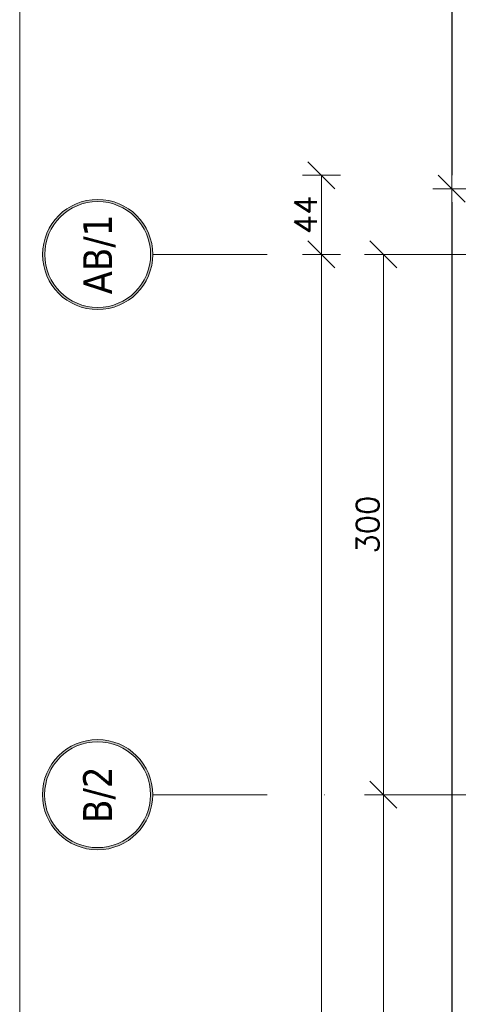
# Model space of a CAD drawing. Header units: millimetres. Extents: x 23192 to 177760, y -399809 to -79279.
# Tile 96 of 256: x 48565 to 48809, y -194755 to -194209. Entities that reach past the tile are written whole.
import ezdxf
from ezdxf.enums import TextEntityAlignment as Align

# ---------------------------------------------------------------- set-up
doc = ezdxf.new("R2010")
doc.units = ezdxf.units.MM
doc.linetypes.add('DASHDOT', pattern=[25.4, 12.7, -6.35, 0, -6.35])
doc.layers.get('0').update_dxf_attribs({"lineweight": 0})
doc.layers.add('!! 0_ramki', color=66, linetype='Continuous', lineweight=9, plot=False)
for name, color, linetype, lineweight in [('!! wymiary osi', 250, 'Continuous', 9), ('0-osie-liniA', 14, 'DASHDOT', 5), ('0-osie-tx', 66, 'Continuous', 9)]:
    doc.layers.add(name, color=color, linetype=linetype, lineweight=lineweight)
doc.styles.add('TAHOMA', font='tahoma.ttf')
doc.styles.add('TXT', font='simplex.shx')
doc.dimstyles.new('DIM50', dxfattribs={"dimscale": 5, "dimtxt": 2.5, "dimasz": 1.5, "dimexe": 0, "dimexo": 0, "dimgap": 0.5, "dimtad": 1, "dimdec": 4, "dimrnd": 0.5, "dimdsep": 46, "dimtxsty": 'TXT', "dimblk1": 'TICK1', "dimblk2": 'TICK1', "dimsah": 1, "dimcen": 0, "dimse1": 1, "dimse2": 1, "dimclrd": 1, "dimclre": 7, "dimclrt": 9, "dimadec": 0, "dimazin": 0, "dimtfac": 1, "dimtdec": 4, "dimtmove": 2, "dimatfit": 3, "dimldrblk": 'TICK1', "dimfxl": 1, "dimtolj": 1, "dimarcsym": 0})

# ---------------------------------------------------------------- blocks, each defined once
blk = doc.blocks.new('*U81')
h = blk.add_hatch(color=256)
edge = h.paths.add_edge_path()
edge.add_arc((0, 0), 30.6, 0, 360)
edge = h.paths.add_edge_path(flags=17)
edge.add_arc((0, 0), 29.4, 0, 360)
for radius in [30.6, 29.4]:
    blk.add_circle((0, 0), radius)
at = {"style": 'TAHOMA', "flags": 8}
blk.add_attdef('ANSICHTSNUMMER', text='', height=16, dxfattribs=at).set_placement((0, 0), align=Align.MIDDLE_CENTER)
blk = doc.blocks.new('TICK1')
at = {"color": 2}
blk.add_line((-1, -1), (1, 1), dxfattribs=at)
at = {"color": 0}
for p, q in [((0, -1.4), (0, 1.4)), ((0, 0), (-1, 0))]:
    blk.add_line(p, q, dxfattribs=at)
blk = doc.blocks.new('*D3751')
at = {"layer": '!! wymiary osi', "color": 1, "lineweight": -2, "transparency": 16777216}
blk.add_line((48732.98, -194409.59), (48732.98, -195655.59), dxfattribs=at)
at = {"layer": 'DEFPOINTS', "color": 0, "transparency": 16777216}
for p in [(48761.96, -194402.09), (48732.98, -195663.09), (48761.96, -195663.09)]:
    blk.add_point(p, dxfattribs=at)
at = {"layer": '!! wymiary osi', "color": 1, "lineweight": -2, "transparency": 16777216, "xscale": 7.5, "yscale": 7.5, "zscale": 7.5}
for p, rotation in [((48732.98, -194402.09), 90), ((48732.98, -195663.09), 270)]:
    blk.add_blockref('TICK1', p, dxfattribs=dict(at, rotation=rotation))
at = {"layer": '!! wymiary osi', "color": 9, "transparency": 16777216, "insert": (48724.23, -195032.59), "char_height": 12.5, "attachment_point": 5, "rotation": 90, "style": 'TXT'}
blk.add_mtext('\\A1;1261', dxfattribs=at)
blk = doc.blocks.new('*D3753')
at = {"layer": '!! wymiary osi', "color": 1, "lineweight": -2, "transparency": 16777216}
blk.add_line((48767.37, -194994.59), (48767.37, -194709.59), dxfattribs=at)
at = {"layer": 'DEFPOINTS', "color": 0, "transparency": 16777216}
for p in [(48767.37, -194702.09), (48767.37, -194702.09), (48799.55, -195002.09)]:
    blk.add_point(p, dxfattribs=at)
at = {"layer": '!! wymiary osi', "color": 1, "lineweight": -2, "transparency": 16777216, "xscale": 7.5, "yscale": 7.5, "zscale": 7.5}
for p, rotation in [((48767.37, -194702.09), 90), ((48767.37, -195002.09), 270)]:
    blk.add_blockref('TICK1', p, dxfattribs=dict(at, rotation=rotation))
at = {"layer": '!! wymiary osi', "color": 9, "transparency": 16777216, "insert": (48758.62, -194852.09), "char_height": 12.5, "attachment_point": 5, "rotation": 90, "style": 'TXT'}
blk.add_mtext('\\A1;300', dxfattribs=at)
blk = doc.blocks.new('*D3754')
at = {"layer": '!! wymiary osi', "color": 1, "lineweight": -2, "transparency": 16777216}
blk.add_line((48767.37, -194694.59), (48767.37, -194409.59), dxfattribs=at)
at = {"layer": 'DEFPOINTS', "color": 0, "transparency": 16777216}
for p in [(48767.37, -194402.09), (48767.37, -194402.09), (48767.37, -194702.09)]:
    blk.add_point(p, dxfattribs=at)
at = {"layer": '!! wymiary osi', "color": 1, "lineweight": -2, "transparency": 16777216, "xscale": 7.5, "yscale": 7.5, "zscale": 7.5}
for p, rotation in [((48767.37, -194402.09), 90), ((48767.37, -194702.09), 270)]:
    blk.add_blockref('TICK1', p, dxfattribs=dict(at, rotation=rotation))
at = {"layer": '!! wymiary osi', "color": 9, "transparency": 16777216, "insert": (48758.62, -194552.09), "char_height": 12.5, "attachment_point": 5, "rotation": 90, "style": 'TXT'}
blk.add_mtext('\\A1;300', dxfattribs=at)
blk = doc.blocks.new('*D3787')
at = {"layer": '!! wymiary osi', "color": 1, "lineweight": -2, "transparency": 16777216}
blk.add_line((48732.98, -194365.55), (48732.98, -194394.59), dxfattribs=at)
at = {"layer": 'DEFPOINTS', "color": 0, "transparency": 16777216}
for p in [(48917.71, -194358.05), (48732.98, -194402.09), (48917.71, -194402.09)]:
    blk.add_point(p, dxfattribs=at)
at = {"layer": '!! wymiary osi', "color": 1, "lineweight": -2, "transparency": 16777216, "xscale": 7.5, "yscale": 7.5, "zscale": 7.5}
for p, rotation in [((48732.98, -194358.05), 90), ((48732.98, -194402.09), 270)]:
    blk.add_blockref('TICK1', p, dxfattribs=dict(at, rotation=rotation))
at = {"layer": '!! wymiary osi', "color": 9, "transparency": 16777216, "insert": (48724.23, -194380.07), "char_height": 12.5, "attachment_point": 5, "rotation": 90, "style": 'TXT'}
blk.add_mtext('\\A1;44', dxfattribs=at)
blk = doc.blocks.new('*D2225')
at = {"layer": '!! wymiary osi', "color": 1, "lineweight": -2, "transparency": 16777216}
blk.add_line((48805.28, -193824.91), (48805.28, -194295.09), dxfattribs=at)
at = {"layer": 'DEFPOINTS', "color": 0, "transparency": 16777216}
for p in [(49809.21, -193817.41), (48805.28, -194302.59), (49809.21, -194302.59)]:
    blk.add_point(p, dxfattribs=at)
at = {"layer": '!! wymiary osi', "color": 1, "lineweight": -2, "transparency": 16777216, "xscale": 7.5, "yscale": 7.5, "zscale": 7.5}
for p, rotation in [((48805.28, -193817.41), 90), ((48805.28, -194302.59), 270)]:
    blk.add_blockref('TICK1', p, dxfattribs=dict(at, rotation=rotation))
at = {"layer": '!! wymiary osi', "color": 9, "transparency": 16777216, "insert": (48796.53, -194060), "char_height": 12.5, "attachment_point": 5, "rotation": 90, "style": 'TXT'}
blk.add_mtext('\\A1;485', dxfattribs=at)
blk = doc.blocks.new('*D2226')
at = {"layer": '!! wymiary osi', "color": 1, "lineweight": -2, "transparency": 16777216}
blk.add_line((48805.28, -194310.09), (48805.28, -195629.09), dxfattribs=at)
at = {"layer": 'DEFPOINTS', "color": 0, "transparency": 16777216}
for p in [(48891.21, -194302.59), (48805.28, -195636.59), (48891.21, -195636.59)]:
    blk.add_point(p, dxfattribs=at)
at = {"layer": '!! wymiary osi', "color": 1, "lineweight": -2, "transparency": 16777216, "xscale": 7.5, "yscale": 7.5, "zscale": 7.5}
for p, rotation in [((48805.28, -194302.59), 90), ((48805.28, -195636.59), 270)]:
    blk.add_blockref('TICK1', p, dxfattribs=dict(at, rotation=rotation))
at = {"layer": '!! wymiary osi', "color": 9, "transparency": 16777216, "insert": (48796.53, -194969.59), "char_height": 12.5, "attachment_point": 5, "rotation": 90, "style": 'TXT'}
blk.add_mtext('\\A1;1334', dxfattribs=at)
blk = doc.blocks.new('BLOK OSI')
at = {"layer": '0-osie-liniA', "ltscale": 5}
for points in [[(48639.33021, -194402.0883), (55424.2848, -194402.0883)], [(48639.25763, -194702.0883), (55442.2848, -194702.0883)]]:
    blk.add_lwpolyline(points, dxfattribs=at)
at = {"layer": '0-osie-tx'}
ref = blk.add_blockref('*U81', (48608.73021, -194402.0883), dxfattribs=dict(at, rotation=270))
ref.add_attrib('ANSICHTSNUMMER', 'AB/1', dxfattribs={"layer": '0', "height": 16, "rotation": 90, "style": 'TAHOMA', "flags": 8}).set_placement((48608.73021, -194402.0883), align=Align.MIDDLE_CENTER)
ref = blk.add_blockref('*U81', (48608.65763, -194702.0883), dxfattribs=dict(at, rotation=270))
ref.add_attrib('ANSICHTSNUMMER', 'B/2', dxfattribs={"layer": '0', "height": 16, "rotation": 90, "style": 'TAHOMA', "flags": 8}).set_placement((48608.65763, -194702.0883), align=Align.MIDDLE_CENTER)
at = {"layer": '!! wymiary osi'}
for base, p1, p2, picture, middle in [((48732.97828, -194402.0883), (48917.71142, -194358.04847), (48917.71142, -194402.0883), '*D3787', (48724.22828, -194380.06839)), ((48732.97828, -195663.0883), (48761.95606, -194402.0883), (48761.95606, -195663.0883), '*D3751', (48724.22828, -195032.5883)), ((48767.36541, -194402.0883), (48767.36541, -194702.0883), (48767.36541, -194402.0883), '*D3754', (48758.61541, -194552.0883)), ((48767.36541, -194702.0883), (48799.55338, -195002.0883), (48767.36541, -194702.0883), '*D3753', (48758.61541, -194852.0883))]:
    dim = blk.add_linear_dim(base=base, p1=p1, p2=p2, angle=90, dimstyle='DIM50', dxfattribs=at)
    dim.commit()
    dim.dimension.update_dxf_attribs({"geometry": picture, "text_midpoint": middle})

msp = doc.modelspace()

# ---------------------------------------------------------------- linework, layer by layer
at = {"layer": '!! 0_ramki'}
msp.add_lwpolyline([(48565.42916, -193282.57641), (52765.42916, -193282.57641), (52765.42916, -196252.57641), (48565.42916, -196252.57641)], close=True, dxfattribs=at)

# ---------------------------------------------------------------- block references
at = {"layer": '!! wymiary osi'}
msp.add_blockref('BLOK OSI', (0, 63), dxfattribs=at)

# ---------------------------------------------------------------- dimensions: what is measured, and where the dimension line sits
for base, p1, p2, picture, middle in [((48805.275204, -194302.588303), (49809.211424, -193817.41105), (49809.211424, -194302.588303), '*D2225', (48796.525204, -194059.999676)), ((48805.2752, -195636.5883), (48891.21142, -194302.5883), (48891.21142, -195636.5883), '*D2226', (48796.5252, -194969.5883))]:
    dim = msp.add_linear_dim(base=base, p1=p1, p2=p2, angle=90, dimstyle='DIM50', dxfattribs=at)
    dim.commit()
    dim.dimension.update_dxf_attribs({"geometry": picture, "text_midpoint": middle})

doc.saveas('drawing.dxf')
